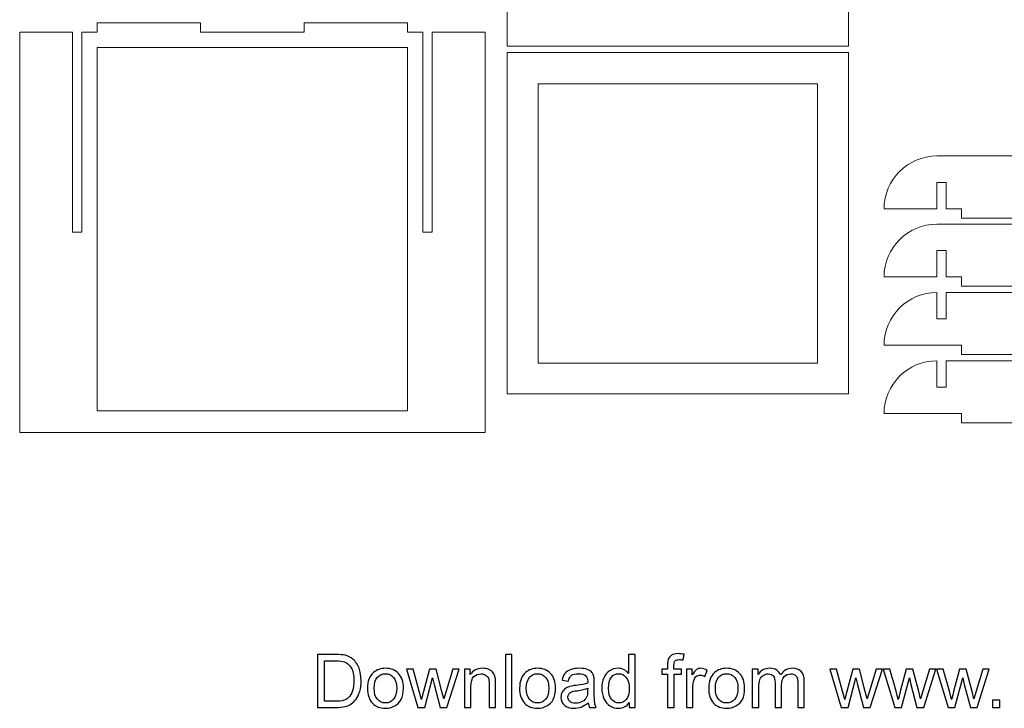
# Model space of a CAD drawing. Header units: millimetres. Extents: x -306 to 353, y -334 to 297.
# Tile 1 of 6: x -306 to 11, y -334 to -112. Entities that reach past the tile are written whole.
import ezdxf

# ---------------------------------------------------------------- set-up
doc = ezdxf.new("R2010")
doc.units = ezdxf.units.MM
doc.header["$MEASUREMENT"] = 0
doc.layers.add('Layer 1', color=7, linetype='Continuous')

msp = doc.modelspace()

# ---------------------------------------------------------------- linework, layer by layer
at = {"layer": 'Layer 1', "color": 250, "lineweight": 20}
msp.add_lwpolyline([(-149.1234, -120.521), (-39.1236, -120.521), (-39.1236, -10.521), (-149.1234, -10.521), (-149.1234, -120.521)], close=True, dxfattribs=at)
for points, knots in [([(-281.2557, -115.9621), (-281.2557, -115.9621), (-281.2557, -112.9621), (-281.2557, -112.9621), (-281.2557, -112.9621), (-247.9224, -112.9621), (-247.9224, -112.9621), (-247.9224, -112.9621), (-247.9224, -115.9621), (-247.9224, -115.9621)], [0, 0, 0, 0, 0.33333333, 0.33333333, 0.33333333, 0.66666667, 0.66666667, 0.66666667, 1, 1, 1, 1]), ([(-214.5891, -115.9621), (-214.5891, -115.9621), (-214.5891, -112.9621), (-214.5891, -112.9621), (-214.5891, -112.9621), (-181.2557, -112.9621), (-181.2557, -112.9621), (-181.2557, -112.9621), (-181.2557, -115.9621), (-181.2557, -115.9621)], [0, 0, 0, 0, 0.33333333, 0.33333333, 0.33333333, 0.66666667, 0.66666667, 0.66666667, 1, 1, 1, 1]), ([(-306.2557, -244.9621), (-306.2557, -244.9621), (-306.2557, -115.9621), (-306.2557, -115.9621), (-306.2557, -115.9621), (-289.2557, -115.9621), (-289.2557, -115.9621)], [0, 0, 0, 0, 0.5, 0.5, 0.5, 1, 1, 1, 1]), ([(-289.2557, -115.9621), (-289.2557, -115.9621), (-289.2557, -180.4621), (-289.2557, -180.4621), (-289.2557, -180.4621), (-286.2557, -180.4621), (-286.2557, -180.4621), (-286.2557, -180.4621), (-286.2557, -115.9621), (-286.2557, -115.9621)], [0, 0, 0, 0, 0.33333333, 0.33333333, 0.33333333, 0.66666667, 0.66666667, 0.66666667, 1, 1, 1, 1]), ([(-176.2557, -115.9621), (-176.2557, -115.9621), (-176.2557, -180.4621), (-176.2557, -180.4621), (-176.2557, -180.4621), (-173.2557, -180.4621), (-173.2557, -180.4621), (-173.2557, -180.4621), (-173.2557, -115.9621), (-173.2557, -115.9621)], [0, 0, 0, 0, 0.33333333, 0.33333333, 0.33333333, 0.66666667, 0.66666667, 0.66666667, 1, 1, 1, 1]), ([(-173.2557, -115.9621), (-173.2557, -115.9621), (-156.2557, -115.9621), (-156.2557, -115.9621), (-156.2557, -115.9621), (-156.2557, -244.9621), (-156.2557, -244.9621)], [0, 0, 0, 0, 0.5, 0.5, 0.5, 1, 1, 1, 1]), ([(-281.2557, -120.9621), (-281.2557, -120.9621), (-281.2557, -237.9621), (-281.2557, -237.9621), (-281.2557, -237.9621), (-181.2557, -237.9621), (-181.2557, -237.9621), (-181.2557, -237.9621), (-181.2557, -120.9621), (-181.2557, -120.9621), (-181.2557, -120.9621), (-281.2557, -120.9621), (-281.2557, -120.9621)], [0, 0, 0, 0, 0.25, 0.25, 0.25, 0.5, 0.5, 0.5, 0.75, 0.75, 0.75, 1, 1, 1, 1]), ([(-149.1234, -122.521), (-149.1234, -122.521), (-39.1234, -122.521), (-39.1234, -122.521), (-39.1234, -122.521), (-39.1234, -232.521), (-39.1234, -232.521), (-39.1234, -232.521), (-149.1234, -232.521), (-149.1234, -232.521), (-149.1234, -232.521), (-149.1234, -122.521), (-149.1234, -122.521)], [0, 0, 0, 0, 0.25, 0.25, 0.25, 0.5, 0.5, 0.5, 0.75, 0.75, 0.75, 1, 1, 1, 1]), ([(-139.1234, -132.6766), (-139.1234, -132.6766), (-139.1234, -222.6766), (-139.1234, -222.6766), (-139.1234, -222.6766), (-49.1234, -222.6766), (-49.1234, -222.6766), (-49.1234, -222.6766), (-49.1234, -132.6766), (-49.1234, -132.6766), (-49.1234, -132.6766), (-139.1234, -132.6766), (-139.1234, -132.6766)], [0, 0, 0, 0, 0.25, 0.25, 0.25, 0.5, 0.5, 0.5, 0.75, 0.75, 0.75, 1, 1, 1, 1]), ([(-7.6281, -172.8712), (-7.6281, -172.8712), (-7.6281, -164.3712), (-7.6281, -164.3712), (-7.6281, -164.3712), (-10.6281, -164.3712), (-10.6281, -164.3712), (-10.6281, -164.3712), (-10.6281, -172.8712), (-10.6281, -172.8712), (-10.6281, -172.8712), (-27.628, -172.8712), (-27.628, -172.8712), (-27.628, -163.5079), (-19.9914, -155.8712), (-10.6281, -155.8712), (-10.6281, -155.8712), (105.3719, -155.8712), (105.3719, -155.8712), (114.7352, -155.8712), (122.3719, -163.5079), (122.3719, -172.8712), (122.3719, -172.8712), (105.3719, -172.8712), (105.3719, -172.8712), (105.3719, -172.8712), (105.3719, -164.3712), (105.3719, -164.3712), (105.3719, -164.3712), (102.3719, -164.3712), (102.3719, -164.3712), (102.3719, -164.3712), (102.3719, -172.8712), (102.3719, -172.8712), (102.3719, -172.8712), (97.3719, -172.8712), (97.3719, -172.8712), (97.3719, -172.8712), (97.3719, -175.8712), (97.3719, -175.8712), (97.3719, -175.8712), (64.0386, -175.8712), (64.0386, -175.8712), (64.0386, -175.8712), (64.0386, -172.8712), (64.0386, -172.8712), (64.0386, -172.8712), (30.7053, -172.8712), (30.7053, -172.8712), (30.7053, -172.8712), (30.7053, -175.8712), (30.7053, -175.8712), (30.7053, -175.8712), (-2.6281, -175.8712), (-2.6281, -175.8712), (-2.6281, -175.8712), (-2.6281, -172.8712), (-2.6281, -172.8712), (-2.6281, -172.8712), (-7.6281, -172.8712), (-7.6281, -172.8712)], [0, 0, 0, 0, 0.05, 0.05, 0.05, 0.1, 0.1, 0.1, 0.15, 0.15, 0.15, 0.2, 0.2, 0.2, 0.25, 0.25, 0.25, 0.3, 0.3, 0.3, 0.35, 0.35, 0.35, 0.4, 0.4, 0.4, 0.45, 0.45, 0.45, 0.5, 0.5, 0.5, 0.55, 0.55, 0.55, 0.6, 0.6, 0.6, 0.65, 0.65, 0.65, 0.7, 0.7, 0.7, 0.75, 0.75, 0.75, 0.8, 0.8, 0.8, 0.85, 0.85, 0.85, 0.9, 0.9, 0.9, 0.95, 0.95, 0.95, 1, 1, 1, 1]), ([(-7.6281, -194.8712), (-7.6281, -194.8712), (-7.6281, -186.3712), (-7.6281, -186.3712), (-7.6281, -186.3712), (-10.6281, -186.3712), (-10.6281, -186.3712), (-10.6281, -186.3712), (-10.6281, -194.8712), (-10.6281, -194.8712), (-10.6281, -194.8712), (-27.628, -194.8712), (-27.628, -194.8712), (-27.628, -185.5079), (-19.9914, -177.8712), (-10.6281, -177.8712), (-10.6281, -177.8712), (105.3719, -177.8712), (105.3719, -177.8712), (114.7352, -177.8712), (122.3719, -185.5079), (122.3719, -194.8712), (122.3719, -194.8712), (105.3719, -194.8712), (105.3719, -194.8712), (105.3719, -194.8712), (105.3719, -186.3712), (105.3719, -186.3712), (105.3719, -186.3712), (102.3719, -186.3712), (102.3719, -186.3712), (102.3719, -186.3712), (102.3719, -194.8712), (102.3719, -194.8712), (102.3719, -194.8712), (97.3719, -194.8712), (97.3719, -194.8712), (97.3719, -194.8712), (97.3719, -197.8712), (97.3719, -197.8712), (97.3719, -197.8712), (64.0386, -197.8712), (64.0386, -197.8712), (64.0386, -197.8712), (64.0386, -194.8712), (64.0386, -194.8712), (64.0386, -194.8712), (30.7053, -194.8712), (30.7053, -194.8712), (30.7053, -194.8712), (30.7053, -197.8712), (30.7053, -197.8712), (30.7053, -197.8712), (-2.6281, -197.8712), (-2.6281, -197.8712), (-2.6281, -197.8712), (-2.6281, -194.8712), (-2.6281, -194.8712), (-2.6281, -194.8712), (-7.6281, -194.8712), (-7.6281, -194.8712)], [0, 0, 0, 0, 0.05, 0.05, 0.05, 0.1, 0.1, 0.1, 0.15, 0.15, 0.15, 0.2, 0.2, 0.2, 0.25, 0.25, 0.25, 0.3, 0.3, 0.3, 0.35, 0.35, 0.35, 0.4, 0.4, 0.4, 0.45, 0.45, 0.45, 0.5, 0.5, 0.5, 0.55, 0.55, 0.55, 0.6, 0.6, 0.6, 0.65, 0.65, 0.65, 0.7, 0.7, 0.7, 0.75, 0.75, 0.75, 0.8, 0.8, 0.8, 0.85, 0.85, 0.85, 0.9, 0.9, 0.9, 0.95, 0.95, 0.95, 1, 1, 1, 1]), ([(-10.6281, -199.8712), (-10.6281, -199.8712), (-10.6281, -208.3712), (-10.6281, -208.3712), (-10.6281, -208.3712), (-7.6281, -208.3712), (-7.6281, -208.3712), (-7.6281, -208.3712), (-7.6281, -199.8712), (-7.6281, -199.8712), (-7.6281, -199.8712), (102.3719, -199.8712), (102.3719, -199.8712), (102.3719, -199.8712), (102.3719, -208.3712), (102.3719, -208.3712), (102.3719, -208.3712), (105.3719, -208.3712), (105.3719, -208.3712), (105.3719, -208.3712), (105.3719, -199.8712), (105.3719, -199.8712), (114.7352, -199.8712), (122.3719, -207.5079), (122.3719, -216.8712), (122.3719, -216.8712), (97.3719, -216.8712), (97.3719, -216.8712), (97.3719, -216.8712), (97.3719, -219.8712), (97.3719, -219.8712), (97.3719, -219.8712), (64.0386, -219.8712), (64.0386, -219.8712), (64.0386, -219.8712), (64.0386, -216.8712), (64.0386, -216.8712), (64.0386, -216.8712), (30.7053, -216.8712), (30.7053, -216.8712), (30.7053, -216.8712), (30.7053, -219.8712), (30.7053, -219.8712), (30.7053, -219.8712), (-2.6281, -219.8712), (-2.6281, -219.8712), (-2.6281, -219.8712), (-2.6281, -216.8712), (-2.6281, -216.8712), (-2.6281, -216.8712), (-27.628, -216.8712), (-27.628, -216.8712), (-27.628, -207.5079), (-19.9914, -199.8712), (-10.6281, -199.8712)], [0, 0, 0, 0, 0.05555556, 0.05555556, 0.05555556, 0.11111111, 0.11111111, 0.11111111, 0.16666667, 0.16666667, 0.16666667, 0.22222222, 0.22222222, 0.22222222, 0.27777778, 0.27777778, 0.27777778, 0.33333333, 0.33333333, 0.33333333, 0.38888889, 0.38888889, 0.38888889, 0.44444444, 0.44444444, 0.44444444, 0.5, 0.5, 0.5, 0.55555556, 0.55555556, 0.55555556, 0.61111111, 0.61111111, 0.61111111, 0.66666667, 0.66666667, 0.66666667, 0.72222222, 0.72222222, 0.72222222, 0.77777778, 0.77777778, 0.77777778, 0.83333333, 0.83333333, 0.83333333, 0.88888889, 0.88888889, 0.88888889, 0.94444444, 0.94444444, 0.94444444, 1, 1, 1, 1]), ([(-10.6281, -221.8712), (-10.6281, -221.8712), (-10.6281, -230.3712), (-10.6281, -230.3712), (-10.6281, -230.3712), (-7.6281, -230.3712), (-7.6281, -230.3712), (-7.6281, -230.3712), (-7.6281, -221.8712), (-7.6281, -221.8712), (-7.6281, -221.8712), (102.3719, -221.8712), (102.3719, -221.8712), (102.3719, -221.8712), (102.3719, -230.3712), (102.3719, -230.3712), (102.3719, -230.3712), (105.3719, -230.3712), (105.3719, -230.3712), (105.3719, -230.3712), (105.3719, -221.8712), (105.3719, -221.8712), (114.7352, -221.8712), (122.3719, -229.5079), (122.3719, -238.8712), (122.3719, -238.8712), (97.3719, -238.8712), (97.3719, -238.8712), (97.3719, -238.8712), (97.3719, -241.8712), (97.3719, -241.8712), (97.3719, -241.8712), (64.0386, -241.8712), (64.0386, -241.8712), (64.0386, -241.8712), (64.0386, -238.8712), (64.0386, -238.8712), (64.0386, -238.8712), (30.7053, -238.8712), (30.7053, -238.8712), (30.7053, -238.8712), (30.7053, -241.8712), (30.7053, -241.8712), (30.7053, -241.8712), (-2.6281, -241.8712), (-2.6281, -241.8712), (-2.6281, -241.8712), (-2.6281, -238.8712), (-2.6281, -238.8712), (-2.6281, -238.8712), (-27.628, -238.8712), (-27.628, -238.8712), (-27.628, -229.5079), (-19.9914, -221.8712), (-10.6281, -221.8712)], [0, 0, 0, 0, 0.05555556, 0.05555556, 0.05555556, 0.11111111, 0.11111111, 0.11111111, 0.16666667, 0.16666667, 0.16666667, 0.22222222, 0.22222222, 0.22222222, 0.27777778, 0.27777778, 0.27777778, 0.33333333, 0.33333333, 0.33333333, 0.38888889, 0.38888889, 0.38888889, 0.44444444, 0.44444444, 0.44444444, 0.5, 0.5, 0.5, 0.55555556, 0.55555556, 0.55555556, 0.61111111, 0.61111111, 0.61111111, 0.66666667, 0.66666667, 0.66666667, 0.72222222, 0.72222222, 0.72222222, 0.77777778, 0.77777778, 0.77777778, 0.83333333, 0.83333333, 0.83333333, 0.88888889, 0.88888889, 0.88888889, 0.94444444, 0.94444444, 0.94444444, 1, 1, 1, 1])]:
    msp.add_open_spline(points, degree=3, knots=knots, dxfattribs=at)
for points in [[(-286.2557, -115.9621), (-286.2557, -115.9621), (-281.2557, -115.9621), (-281.2557, -115.9621)], [(-247.9224, -115.9621), (-247.9224, -115.9621), (-214.5891, -115.9621), (-214.5891, -115.9621)], [(-181.2557, -115.9621), (-181.2557, -115.9621), (-176.2557, -115.9621), (-176.2557, -115.9621)], [(-306.2557, -244.9621), (-306.2557, -244.9621), (-156.2557, -244.9621), (-156.2557, -244.9621)]]:
    msp.add_open_spline(points, degree=3, dxfattribs=at)
at = {"layer": 'Layer 1', "color": 250}
for points, knots in [([(-210.3066, -333.5931), (-210.3066, -333.5931), (-210.3066, -316.5256), (-210.3066, -316.5256), (-210.3066, -316.5256), (-204.4268, -316.5256), (-204.4268, -316.5256), (-203.0998, -316.5256), (-202.0867, -316.6051), (-201.3875, -316.7679), (-200.4102, -316.9944), (-199.5759, -317.4036), (-198.8846, -317.9916), (-197.9827, -318.7544), (-197.3113, -319.7238), (-196.8664, -320.9077), (-196.4174, -322.0916), (-196.1949, -323.4464), (-196.1949, -324.968), (-196.1949, -326.2631), (-196.3459, -327.4113), (-196.6479, -328.4125), (-196.9498, -329.4136), (-197.3391, -330.244), (-197.8119, -330.8995), (-198.2887, -331.555), (-198.8051, -332.0715), (-199.3693, -332.4449), (-199.9295, -332.8224), (-200.6088, -333.1084), (-201.4034, -333.3031), (-202.2019, -333.4978), (-203.1157, -333.5931), (-204.1487, -333.5931), (-204.1487, -333.5931), (-210.3066, -333.5931), (-210.3066, -333.5931)], [0, 0, 0, 0, 0.08333333, 0.08333333, 0.08333333, 0.16666667, 0.16666667, 0.16666667, 0.25, 0.25, 0.25, 0.33333333, 0.33333333, 0.33333333, 0.41666667, 0.41666667, 0.41666667, 0.5, 0.5, 0.5, 0.58333333, 0.58333333, 0.58333333, 0.66666667, 0.66666667, 0.66666667, 0.75, 0.75, 0.75, 0.83333333, 0.83333333, 0.83333333, 0.91666667, 0.91666667, 0.91666667, 1, 1, 1, 1]), ([(-149.6725, -333.5931), (-149.6725, -333.5931), (-149.6725, -316.5256), (-149.6725, -316.5256), (-149.6725, -316.5256), (-147.5748, -316.5256), (-147.5748, -316.5256), (-147.5748, -316.5256), (-147.5748, -333.5931), (-147.5748, -333.5931), (-147.5748, -333.5931), (-149.6725, -333.5931), (-149.6725, -333.5931)], [0, 0, 0, 0, 0.25, 0.25, 0.25, 0.5, 0.5, 0.5, 0.75, 0.75, 0.75, 1, 1, 1, 1]), ([(-109.8284, -333.5931), (-109.8284, -333.5931), (-109.8284, -332.0238), (-109.8284, -332.0238), (-110.6111, -333.2435), (-111.7632, -333.8553), (-113.2849, -333.8553), (-114.2701, -333.8553), (-115.1759, -333.5852), (-115.9983, -333.0409), (-116.8247, -332.5006), (-117.4643, -331.7417), (-117.9212, -330.7724), (-118.3741, -329.799), (-118.6006, -328.6826), (-118.6006, -327.4192), (-118.6006, -326.1876), (-118.394, -325.0713), (-117.9848, -324.0661), (-117.5716, -323.065), (-116.9558, -322.2942), (-116.1334, -321.7619), (-115.315, -321.2255), (-114.3933, -320.9593), (-113.3802, -320.9593), (-112.6333, -320.9593), (-111.9698, -321.1182), (-111.3898, -321.4321), (-110.8097, -321.746), (-110.337, -322.1591), (-109.9715, -322.6637), (-109.9715, -322.6637), (-109.9715, -316.5256), (-109.9715, -316.5256), (-109.9715, -316.5256), (-107.8738, -316.5256), (-107.8738, -316.5256), (-107.8738, -316.5256), (-107.8738, -333.5931), (-107.8738, -333.5931), (-107.8738, -333.5931), (-109.8284, -333.5931), (-109.8284, -333.5931)], [0, 0, 0, 0, 0.07142857, 0.07142857, 0.07142857, 0.14285714, 0.14285714, 0.14285714, 0.21428571, 0.21428571, 0.21428571, 0.28571429, 0.28571429, 0.28571429, 0.35714286, 0.35714286, 0.35714286, 0.42857143, 0.42857143, 0.42857143, 0.5, 0.5, 0.5, 0.57142857, 0.57142857, 0.57142857, 0.64285714, 0.64285714, 0.64285714, 0.71428571, 0.71428571, 0.71428571, 0.78571429, 0.78571429, 0.78571429, 0.85714286, 0.85714286, 0.85714286, 0.92857143, 0.92857143, 0.92857143, 1, 1, 1, 1]), ([(-97.4331, -333.5931), (-97.4331, -333.5931), (-97.4331, -322.8425), (-97.4331, -322.8425), (-97.4331, -322.8425), (-99.2924, -322.8425), (-99.2924, -322.8425), (-99.2924, -322.8425), (-99.2924, -321.2215), (-99.2924, -321.2215), (-99.2924, -321.2215), (-97.4331, -321.2215), (-97.4331, -321.2215), (-97.4331, -321.2215), (-97.4331, -319.9105), (-97.4331, -319.9105), (-97.4331, -319.0802), (-97.3615, -318.4644), (-97.2145, -318.0631), (-97.0119, -317.5228), (-96.6623, -317.0818), (-96.1538, -316.7441), (-95.6492, -316.4064), (-94.9381, -316.2395), (-94.0243, -316.2395), (-93.4324, -316.2395), (-92.7808, -316.3111), (-92.0657, -316.4501), (-92.0657, -316.4501), (-92.3795, -318.2856), (-92.3795, -318.2856), (-92.8166, -318.2101), (-93.2258, -318.1704), (-93.6151, -318.1704), (-94.2508, -318.1704), (-94.6997, -318.3054), (-94.9659, -318.5756), (-95.2281, -318.8458), (-95.3592, -319.3503), (-95.3592, -320.0893), (-95.3592, -320.0893), (-95.3592, -321.2215), (-95.3592, -321.2215), (-95.3592, -321.2215), (-92.9516, -321.2215), (-92.9516, -321.2215), (-92.9516, -321.2215), (-92.9516, -322.8425), (-92.9516, -322.8425), (-92.9516, -322.8425), (-95.3354, -322.8425), (-95.3354, -322.8425), (-95.3354, -322.8425), (-95.3354, -333.5931), (-95.3354, -333.5931), (-95.3354, -333.5931), (-97.4331, -333.5931), (-97.4331, -333.5931)], [0, 0, 0, 0, 0.05263158, 0.05263158, 0.05263158, 0.10526316, 0.10526316, 0.10526316, 0.15789474, 0.15789474, 0.15789474, 0.21052632, 0.21052632, 0.21052632, 0.26315789, 0.26315789, 0.26315789, 0.31578947, 0.31578947, 0.31578947, 0.36842105, 0.36842105, 0.36842105, 0.42105263, 0.42105263, 0.42105263, 0.47368421, 0.47368421, 0.47368421, 0.52631579, 0.52631579, 0.52631579, 0.57894737, 0.57894737, 0.57894737, 0.63157895, 0.63157895, 0.63157895, 0.68421053, 0.68421053, 0.68421053, 0.73684211, 0.73684211, 0.73684211, 0.78947368, 0.78947368, 0.78947368, 0.84210526, 0.84210526, 0.84210526, 0.89473684, 0.89473684, 0.89473684, 0.94736842, 0.94736842, 0.94736842, 1, 1, 1, 1]), ([(-208.0421, -331.5908), (-208.0421, -331.5908), (-204.4029, -331.5908), (-204.4029, -331.5908), (-203.2786, -331.5908), (-202.3966, -331.4875), (-201.757, -331.2769), (-201.1173, -331.0663), (-200.6088, -330.7724), (-200.2274, -330.391), (-199.6951, -329.8546), (-199.2779, -329.1316), (-198.9799, -328.2257), (-198.682, -327.3199), (-198.531, -326.2234), (-198.531, -324.9322), (-198.531, -323.1444), (-198.825, -321.7698), (-199.409, -320.8084), (-199.993, -319.8469), (-200.7042, -319.2033), (-201.5424, -318.8775), (-202.1463, -318.6431), (-203.1197, -318.5279), (-204.4625, -318.5279), (-204.4625, -318.5279), (-208.0421, -318.5279), (-208.0421, -318.5279), (-208.0421, -318.5279), (-208.0421, -331.5908), (-208.0421, -331.5908)], [0, 0, 0, 0, 0.1, 0.1, 0.1, 0.2, 0.2, 0.2, 0.3, 0.3, 0.3, 0.4, 0.4, 0.4, 0.5, 0.5, 0.5, 0.6, 0.6, 0.6, 0.7, 0.7, 0.7, 0.8, 0.8, 0.8, 0.9, 0.9, 0.9, 1, 1, 1, 1]), ([(-194.141, -327.4073), (-194.141, -325.1229), (-193.5053, -323.4305), (-192.23, -322.33), (-191.1693, -321.4162), (-189.8701, -320.9593), (-188.3406, -320.9593), (-186.6441, -320.9593), (-185.2536, -321.5155), (-184.173, -322.6279), (-183.0964, -323.7364), (-182.556, -325.2739), (-182.556, -327.2325), (-182.556, -328.8217), (-182.7944, -330.0692), (-183.2712, -330.9789), (-183.7479, -331.8887), (-184.4432, -332.5959), (-185.3569, -333.1005), (-186.2667, -333.605), (-187.2639, -333.8553), (-188.3406, -333.8553), (-190.0727, -333.8553), (-191.4712, -333.3031), (-192.5399, -332.1946), (-193.6086, -331.0862), (-194.141, -329.4891), (-194.141, -327.4073)], [0, 0, 0, 0, 0.11111111, 0.11111111, 0.11111111, 0.22222222, 0.22222222, 0.22222222, 0.33333333, 0.33333333, 0.33333333, 0.44444444, 0.44444444, 0.44444444, 0.55555556, 0.55555556, 0.55555556, 0.66666667, 0.66666667, 0.66666667, 0.77777778, 0.77777778, 0.77777778, 0.88888889, 0.88888889, 0.88888889, 1, 1, 1, 1]), ([(-191.9956, -327.4113), (-191.9956, -328.9925), (-191.65, -330.1764), (-190.9587, -330.9591), (-190.2634, -331.7457), (-189.3934, -332.139), (-188.3406, -332.139), (-187.2997, -332.139), (-186.4336, -331.7457), (-185.7383, -330.9551), (-185.047, -330.1645), (-184.7014, -328.9607), (-184.7014, -327.3438), (-184.7014, -325.8182), (-185.051, -324.6621), (-185.7463, -323.8794), (-186.4415, -323.0928), (-187.3076, -322.6995), (-188.3406, -322.6995), (-189.3934, -322.6995), (-190.2634, -323.0888), (-190.9587, -323.8715), (-191.65, -324.6541), (-191.9956, -325.8341), (-191.9956, -327.4113)], [0, 0, 0, 0, 0.125, 0.125, 0.125, 0.25, 0.25, 0.25, 0.375, 0.375, 0.375, 0.5, 0.5, 0.5, 0.625, 0.625, 0.625, 0.75, 0.75, 0.75, 0.875, 0.875, 0.875, 1, 1, 1, 1]), ([(-177.872, -333.5931), (-177.872, -333.5931), (-181.6105, -321.2215), (-181.6105, -321.2215), (-181.6105, -321.2215), (-179.4175, -321.2215), (-179.4175, -321.2215), (-179.4175, -321.2215), (-177.443, -328.3608), (-177.443, -328.3608), (-177.443, -328.3608), (-176.7437, -331.0187), (-176.7437, -331.0187), (-176.7159, -330.8876), (-176.5014, -330.0374), (-176.1041, -328.4681), (-176.1041, -328.4681), (-174.1455, -321.2215), (-174.1455, -321.2215), (-174.1455, -321.2215), (-171.9961, -321.2215), (-171.9961, -321.2215), (-171.9961, -321.2215), (-170.1328, -328.4045), (-170.1328, -328.4045), (-170.1328, -328.4045), (-169.525, -330.7604), (-169.525, -330.7604), (-169.525, -330.7604), (-168.8138, -328.3727), (-168.8138, -328.3727), (-168.8138, -328.3727), (-166.6764, -321.2215), (-166.6764, -321.2215), (-166.6764, -321.2215), (-164.6383, -321.2215), (-164.6383, -321.2215), (-164.6383, -321.2215), (-168.5199, -333.5931), (-168.5199, -333.5931), (-168.5199, -333.5931), (-170.6891, -333.5931), (-170.6891, -333.5931), (-170.6891, -333.5931), (-172.6517, -326.1916), (-172.6517, -326.1916), (-172.6517, -326.1916), (-173.1483, -324.0741), (-173.1483, -324.0741), (-173.1483, -324.0741), (-175.6512, -333.5931), (-175.6512, -333.5931), (-175.6512, -333.5931), (-177.872, -333.5931), (-177.872, -333.5931)], [0, 0, 0, 0, 0.05555556, 0.05555556, 0.05555556, 0.11111111, 0.11111111, 0.11111111, 0.16666667, 0.16666667, 0.16666667, 0.22222222, 0.22222222, 0.22222222, 0.27777778, 0.27777778, 0.27777778, 0.33333333, 0.33333333, 0.33333333, 0.38888889, 0.38888889, 0.38888889, 0.44444444, 0.44444444, 0.44444444, 0.5, 0.5, 0.5, 0.55555556, 0.55555556, 0.55555556, 0.61111111, 0.61111111, 0.61111111, 0.66666667, 0.66666667, 0.66666667, 0.72222222, 0.72222222, 0.72222222, 0.77777778, 0.77777778, 0.77777778, 0.83333333, 0.83333333, 0.83333333, 0.88888889, 0.88888889, 0.88888889, 0.94444444, 0.94444444, 0.94444444, 1, 1, 1, 1]), ([(-162.8823, -333.5931), (-162.8823, -333.5931), (-162.8823, -321.2215), (-162.8823, -321.2215), (-162.8823, -321.2215), (-160.9992, -321.2215), (-160.9992, -321.2215), (-160.9992, -321.2215), (-160.9992, -322.9776), (-160.9992, -322.9776), (-160.0934, -321.6307), (-158.7823, -320.9593), (-157.07, -320.9593), (-156.3231, -320.9593), (-155.6398, -321.0944), (-155.016, -321.3606), (-154.3923, -321.6268), (-153.9235, -321.9804), (-153.6136, -322.4134), (-153.3037, -322.8465), (-153.0852, -323.3629), (-152.962, -323.9589), (-152.8866, -324.3482), (-152.8468, -325.0276), (-152.8468, -325.9969), (-152.8468, -325.9969), (-152.8468, -333.5931), (-152.8468, -333.5931), (-152.8468, -333.5931), (-154.9445, -333.5931), (-154.9445, -333.5931), (-154.9445, -333.5931), (-154.9445, -326.0764), (-154.9445, -326.0764), (-154.9445, -325.2222), (-155.024, -324.5826), (-155.1869, -324.1615), (-155.3498, -323.7403), (-155.6398, -323.4027), (-156.053, -323.1484), (-156.4661, -322.8981), (-156.9548, -322.771), (-157.511, -322.771), (-158.4009, -322.771), (-159.1677, -323.053), (-159.8153, -323.6212), (-160.4629, -324.1853), (-160.7847, -325.262), (-160.7847, -326.8432), (-160.7847, -326.8432), (-160.7847, -333.5931), (-160.7847, -333.5931), (-160.7847, -333.5931), (-162.8823, -333.5931), (-162.8823, -333.5931)], [0, 0, 0, 0, 0.05555556, 0.05555556, 0.05555556, 0.11111111, 0.11111111, 0.11111111, 0.16666667, 0.16666667, 0.16666667, 0.22222222, 0.22222222, 0.22222222, 0.27777778, 0.27777778, 0.27777778, 0.33333333, 0.33333333, 0.33333333, 0.38888889, 0.38888889, 0.38888889, 0.44444444, 0.44444444, 0.44444444, 0.5, 0.5, 0.5, 0.55555556, 0.55555556, 0.55555556, 0.61111111, 0.61111111, 0.61111111, 0.66666667, 0.66666667, 0.66666667, 0.72222222, 0.72222222, 0.72222222, 0.77777778, 0.77777778, 0.77777778, 0.83333333, 0.83333333, 0.83333333, 0.88888889, 0.88888889, 0.88888889, 0.94444444, 0.94444444, 0.94444444, 1, 1, 1, 1]), ([(-145.1156, -327.4073), (-145.1156, -325.1229), (-144.4799, -323.4305), (-143.2046, -322.33), (-142.1439, -321.4162), (-140.8447, -320.9593), (-139.3152, -320.9593), (-137.6187, -320.9593), (-136.2282, -321.5155), (-135.1476, -322.6279), (-134.071, -323.7364), (-133.5306, -325.2739), (-133.5306, -327.2325), (-133.5306, -328.8217), (-133.769, -330.0692), (-134.2458, -330.9789), (-134.7225, -331.8887), (-135.4178, -332.5959), (-136.3315, -333.1005), (-137.2413, -333.605), (-138.2385, -333.8553), (-139.3152, -333.8553), (-141.0473, -333.8553), (-142.4458, -333.3031), (-143.5145, -332.1946), (-144.5832, -331.0862), (-145.1156, -329.4891), (-145.1156, -327.4073)], [0, 0, 0, 0, 0.11111111, 0.11111111, 0.11111111, 0.22222222, 0.22222222, 0.22222222, 0.33333333, 0.33333333, 0.33333333, 0.44444444, 0.44444444, 0.44444444, 0.55555556, 0.55555556, 0.55555556, 0.66666667, 0.66666667, 0.66666667, 0.77777778, 0.77777778, 0.77777778, 0.88888889, 0.88888889, 0.88888889, 1, 1, 1, 1]), ([(-142.9702, -327.4113), (-142.9702, -328.9925), (-142.6246, -330.1764), (-141.9333, -330.9591), (-141.238, -331.7457), (-140.368, -332.139), (-139.3152, -332.139), (-138.2743, -332.139), (-137.4082, -331.7457), (-136.7129, -330.9551), (-136.0216, -330.1645), (-135.676, -328.9607), (-135.676, -327.3438), (-135.676, -325.8182), (-136.0256, -324.6621), (-136.7209, -323.8794), (-137.4161, -323.0928), (-138.2822, -322.6995), (-139.3152, -322.6995), (-140.368, -322.6995), (-141.238, -323.0888), (-141.9333, -323.8715), (-142.6246, -324.6541), (-142.9702, -325.8341), (-142.9702, -327.4113)], [0, 0, 0, 0, 0.125, 0.125, 0.125, 0.25, 0.25, 0.25, 0.375, 0.375, 0.375, 0.5, 0.5, 0.5, 0.625, 0.625, 0.625, 0.75, 0.75, 0.75, 0.875, 0.875, 0.875, 1, 1, 1, 1]), ([(-122.9906, -332.0437), (-123.7693, -332.7071), (-124.5202, -333.172), (-125.2392, -333.4461), (-125.9583, -333.7202), (-126.7291, -333.8553), (-127.5554, -333.8553), (-128.9142, -333.8553), (-129.959, -333.5256), (-130.69, -332.8621), (-131.4211, -332.2026), (-131.7866, -331.3564), (-131.7866, -330.3274), (-131.7866, -329.7235), (-131.6475, -329.1713), (-131.3734, -328.6707), (-131.0953, -328.1701), (-130.7337, -327.7728), (-130.2888, -327.4709), (-129.8398, -327.1689), (-129.3393, -326.9385), (-128.7791, -326.7836), (-128.3659, -326.6763), (-127.7422, -326.573), (-126.9118, -326.4697), (-125.2194, -326.2711), (-123.9679, -326.0287), (-123.1694, -325.7506), (-123.1614, -325.4646), (-123.1575, -325.2818), (-123.1575, -325.2063), (-123.1575, -324.3561), (-123.3561, -323.7562), (-123.7534, -323.4066), (-124.2897, -322.9339), (-125.0883, -322.6995), (-126.1451, -322.6995), (-127.1343, -322.6995), (-127.8653, -322.8743), (-128.3341, -323.2199), (-128.8069, -323.5655), (-129.1525, -324.1774), (-129.379, -325.0593), (-129.379, -325.0593), (-131.429, -324.7733), (-131.429, -324.7733), (-131.2423, -323.8953), (-130.9364, -323.1841), (-130.5073, -322.6438), (-130.0782, -322.1035), (-129.4584, -321.6903), (-128.648, -321.3963), (-127.8415, -321.1063), (-126.8999, -320.9593), (-125.8352, -320.9593), (-124.7784, -320.9593), (-123.9163, -321.0825), (-123.2528, -321.3328), (-122.5933, -321.5831), (-122.1046, -321.893), (-121.7948, -322.2704), (-121.4849, -322.6478), (-121.2664, -323.1246), (-121.1392, -323.7006), (-121.0717, -324.0582), (-121.0359, -324.7018), (-121.0359, -325.6275), (-121.0359, -325.6275), (-121.0359, -328.4085), (-121.0359, -328.4085), (-121.0359, -330.3512), (-120.9922, -331.5788), (-120.9048, -332.0993), (-120.8214, -332.6197), (-120.6466, -333.1164), (-120.3923, -333.5931), (-120.3923, -333.5931), (-122.5854, -333.5931), (-122.5854, -333.5931), (-122.7959, -333.1521), (-122.931, -332.6356), (-122.9906, -332.0437)], [0, 0, 0, 0, 0.03703704, 0.03703704, 0.03703704, 0.07407407, 0.07407407, 0.07407407, 0.11111111, 0.11111111, 0.11111111, 0.14814815, 0.14814815, 0.14814815, 0.18518519, 0.18518519, 0.18518519, 0.22222222, 0.22222222, 0.22222222, 0.25925926, 0.25925926, 0.25925926, 0.2962963, 0.2962963, 0.2962963, 0.33333333, 0.33333333, 0.33333333, 0.37037037, 0.37037037, 0.37037037, 0.40740741, 0.40740741, 0.40740741, 0.44444444, 0.44444444, 0.44444444, 0.48148148, 0.48148148, 0.48148148, 0.51851852, 0.51851852, 0.51851852, 0.55555556, 0.55555556, 0.55555556, 0.59259259, 0.59259259, 0.59259259, 0.62962963, 0.62962963, 0.62962963, 0.66666667, 0.66666667, 0.66666667, 0.7037037, 0.7037037, 0.7037037, 0.74074074, 0.74074074, 0.74074074, 0.77777778, 0.77777778, 0.77777778, 0.81481481, 0.81481481, 0.81481481, 0.85185185, 0.85185185, 0.85185185, 0.88888889, 0.88888889, 0.88888889, 0.92592593, 0.92592593, 0.92592593, 0.96296296, 0.96296296, 0.96296296, 1, 1, 1, 1]), ([(-116.4552, -327.4232), (-116.4552, -329.0044), (-116.1215, -330.1844), (-115.4501, -330.967), (-114.7826, -331.7497), (-113.992, -332.139), (-113.0822, -332.139), (-112.1645, -332.139), (-111.3858, -331.7656), (-110.7422, -331.0187), (-110.1026, -330.2718), (-109.7808, -329.1316), (-109.7808, -327.598), (-109.7808, -325.9135), (-110.1065, -324.674), (-110.7621, -323.8834), (-111.4136, -323.0928), (-112.2201, -322.6995), (-113.1776, -322.6995), (-114.1112, -322.6995), (-114.8899, -323.0769), (-115.5176, -323.8357), (-116.1414, -324.5945), (-116.4552, -325.7904), (-116.4552, -327.4232)], [0, 0, 0, 0, 0.125, 0.125, 0.125, 0.25, 0.25, 0.25, 0.375, 0.375, 0.375, 0.5, 0.5, 0.5, 0.625, 0.625, 0.625, 0.75, 0.75, 0.75, 0.875, 0.875, 0.875, 1, 1, 1, 1]), ([(-91.3347, -333.5931), (-91.3347, -333.5931), (-91.3347, -321.2215), (-91.3347, -321.2215), (-91.3347, -321.2215), (-89.4515, -321.2215), (-89.4515, -321.2215), (-89.4515, -321.2215), (-89.4515, -323.1166), (-89.4515, -323.1166), (-88.9708, -322.2386), (-88.5258, -321.6586), (-88.1166, -321.3805), (-87.7074, -321.0984), (-87.2585, -320.9593), (-86.7698, -320.9593), (-86.0627, -320.9593), (-85.3436, -321.1818), (-84.6126, -321.6228), (-84.6126, -321.6228), (-85.3595, -323.5576), (-85.3595, -323.5576), (-85.868, -323.2715), (-86.3765, -323.1285), (-86.885, -323.1285), (-87.3419, -323.1285), (-87.7511, -323.2676), (-88.1127, -323.5417), (-88.4742, -323.8158), (-88.7324, -324.1972), (-88.8874, -324.6859), (-89.1218, -325.4288), (-89.237, -326.2433), (-89.237, -327.1292), (-89.237, -327.1292), (-89.237, -333.5931), (-89.237, -333.5931), (-89.237, -333.5931), (-91.3347, -333.5931), (-91.3347, -333.5931)], [0, 0, 0, 0, 0.07692308, 0.07692308, 0.07692308, 0.15384615, 0.15384615, 0.15384615, 0.23076923, 0.23076923, 0.23076923, 0.30769231, 0.30769231, 0.30769231, 0.38461538, 0.38461538, 0.38461538, 0.46153846, 0.46153846, 0.46153846, 0.53846154, 0.53846154, 0.53846154, 0.61538462, 0.61538462, 0.61538462, 0.69230769, 0.69230769, 0.69230769, 0.76923077, 0.76923077, 0.76923077, 0.84615385, 0.84615385, 0.84615385, 0.92307692, 0.92307692, 0.92307692, 1, 1, 1, 1]), ([(-84.1597, -327.4073), (-84.1597, -325.1229), (-83.524, -323.4305), (-82.2487, -322.33), (-81.188, -321.4162), (-79.8888, -320.9593), (-78.3593, -320.9593), (-76.6628, -320.9593), (-75.2723, -321.5155), (-74.1917, -322.6279), (-73.1151, -323.7364), (-72.5747, -325.2739), (-72.5747, -327.2325), (-72.5747, -328.8217), (-72.8131, -330.0692), (-73.2899, -330.9789), (-73.7666, -331.8887), (-74.4619, -332.5959), (-75.3756, -333.1005), (-76.2854, -333.605), (-77.2826, -333.8553), (-78.3593, -333.8553), (-80.0914, -333.8553), (-81.4899, -333.3031), (-82.5586, -332.1946), (-83.6273, -331.0862), (-84.1597, -329.4891), (-84.1597, -327.4073)], [0, 0, 0, 0, 0.11111111, 0.11111111, 0.11111111, 0.22222222, 0.22222222, 0.22222222, 0.33333333, 0.33333333, 0.33333333, 0.44444444, 0.44444444, 0.44444444, 0.55555556, 0.55555556, 0.55555556, 0.66666667, 0.66666667, 0.66666667, 0.77777778, 0.77777778, 0.77777778, 0.88888889, 0.88888889, 0.88888889, 1, 1, 1, 1]), ([(-82.0143, -327.4113), (-82.0143, -328.9925), (-81.6687, -330.1764), (-80.9774, -330.9591), (-80.2821, -331.7457), (-79.4121, -332.139), (-78.3593, -332.139), (-77.3184, -332.139), (-76.4523, -331.7457), (-75.757, -330.9551), (-75.0657, -330.1645), (-74.7201, -328.9607), (-74.7201, -327.3438), (-74.7201, -325.8182), (-75.0697, -324.6621), (-75.765, -323.8794), (-76.4602, -323.0928), (-77.3263, -322.6995), (-78.3593, -322.6995), (-79.4121, -322.6995), (-80.2821, -323.0888), (-80.9774, -323.8715), (-81.6687, -324.6541), (-82.0143, -325.8341), (-82.0143, -327.4113)], [0, 0, 0, 0, 0.125, 0.125, 0.125, 0.25, 0.25, 0.25, 0.375, 0.375, 0.375, 0.5, 0.5, 0.5, 0.625, 0.625, 0.625, 0.75, 0.75, 0.75, 0.875, 0.875, 0.875, 1, 1, 1, 1]), ([(-70.1155, -333.5931), (-70.1155, -333.5931), (-70.1155, -321.2215), (-70.1155, -321.2215), (-70.1155, -321.2215), (-68.2324, -321.2215), (-68.2324, -321.2215), (-68.2324, -321.2215), (-68.2324, -322.9696), (-68.2324, -322.9696), (-67.847, -322.3657), (-67.3305, -321.8771), (-66.6869, -321.5116), (-66.0433, -321.1421), (-65.3123, -320.9593), (-64.4899, -320.9593), (-63.5762, -320.9593), (-62.8253, -321.15), (-62.2413, -321.5275), (-61.6573, -321.9088), (-61.2441, -322.4372), (-61.0057, -323.1206), (-60.0204, -321.6784), (-58.7451, -320.9593), (-57.1719, -320.9593), (-55.9403, -320.9593), (-54.9908, -321.297), (-54.3313, -321.9764), (-53.6678, -322.6558), (-53.3341, -323.7006), (-53.3341, -325.111), (-53.3341, -325.111), (-53.3341, -333.5931), (-53.3341, -333.5931), (-53.3341, -333.5931), (-55.4318, -333.5931), (-55.4318, -333.5931), (-55.4318, -333.5931), (-55.4318, -325.8062), (-55.4318, -325.8062), (-55.4318, -324.9719), (-55.5033, -324.3681), (-55.6384, -323.9986), (-55.7734, -323.6291), (-56.0197, -323.3351), (-56.3813, -323.1087), (-56.7388, -322.8822), (-57.16, -322.771), (-57.6407, -322.771), (-58.5147, -322.771), (-59.2378, -323.061), (-59.8139, -323.6371), (-60.3899, -324.2171), (-60.676, -325.1428), (-60.676, -326.4141), (-60.676, -326.4141), (-60.676, -333.5931), (-60.676, -333.5931), (-60.676, -333.5931), (-62.7736, -333.5931), (-62.7736, -333.5931), (-62.7736, -333.5931), (-62.7736, -325.5639), (-62.7736, -325.5639), (-62.7736, -324.6342), (-62.9445, -323.935), (-63.2862, -323.4702), (-63.6278, -323.0054), (-64.188, -322.771), (-64.9627, -322.771), (-65.5507, -322.771), (-66.095, -322.9259), (-66.5956, -323.2358), (-67.0961, -323.5457), (-67.4577, -323.9986), (-67.6841, -324.5985), (-67.9066, -325.1944), (-68.0179, -326.0565), (-68.0179, -327.1809), (-68.0179, -327.1809), (-68.0179, -333.5931), (-68.0179, -333.5931), (-68.0179, -333.5931), (-70.1155, -333.5931), (-70.1155, -333.5931)], [0, 0, 0, 0, 0.03571429, 0.03571429, 0.03571429, 0.07142857, 0.07142857, 0.07142857, 0.10714286, 0.10714286, 0.10714286, 0.14285714, 0.14285714, 0.14285714, 0.17857143, 0.17857143, 0.17857143, 0.21428571, 0.21428571, 0.21428571, 0.25, 0.25, 0.25, 0.28571429, 0.28571429, 0.28571429, 0.32142857, 0.32142857, 0.32142857, 0.35714286, 0.35714286, 0.35714286, 0.39285714, 0.39285714, 0.39285714, 0.42857143, 0.42857143, 0.42857143, 0.46428571, 0.46428571, 0.46428571, 0.5, 0.5, 0.5, 0.53571429, 0.53571429, 0.53571429, 0.57142857, 0.57142857, 0.57142857, 0.60714286, 0.60714286, 0.60714286, 0.64285714, 0.64285714, 0.64285714, 0.67857143, 0.67857143, 0.67857143, 0.71428571, 0.71428571, 0.71428571, 0.75, 0.75, 0.75, 0.78571429, 0.78571429, 0.78571429, 0.82142857, 0.82142857, 0.82142857, 0.85714286, 0.85714286, 0.85714286, 0.89285714, 0.89285714, 0.89285714, 0.92857143, 0.92857143, 0.92857143, 0.96428571, 0.96428571, 0.96428571, 1, 1, 1, 1]), ([(-41.4114, -333.5931), (-41.4114, -333.5931), (-45.1499, -321.2215), (-45.1499, -321.2215), (-45.1499, -321.2215), (-42.9569, -321.2215), (-42.9569, -321.2215), (-42.9569, -321.2215), (-40.9824, -328.3608), (-40.9824, -328.3608), (-40.9824, -328.3608), (-40.2831, -331.0187), (-40.2831, -331.0187), (-40.2553, -330.8876), (-40.0408, -330.0374), (-39.6435, -328.4681), (-39.6435, -328.4681), (-37.6849, -321.2215), (-37.6849, -321.2215), (-37.6849, -321.2215), (-35.5355, -321.2215), (-35.5355, -321.2215), (-35.5355, -321.2215), (-33.6722, -328.4045), (-33.6722, -328.4045), (-33.6722, -328.4045), (-33.0644, -330.7604), (-33.0644, -330.7604), (-33.0644, -330.7604), (-32.3532, -328.3727), (-32.3532, -328.3727), (-32.3532, -328.3727), (-30.2158, -321.2215), (-30.2158, -321.2215), (-30.2158, -321.2215), (-28.1777, -321.2215), (-28.1777, -321.2215), (-28.1777, -321.2215), (-32.0593, -333.5931), (-32.0593, -333.5931), (-32.0593, -333.5931), (-34.2285, -333.5931), (-34.2285, -333.5931), (-34.2285, -333.5931), (-36.1911, -326.1916), (-36.1911, -326.1916), (-36.1911, -326.1916), (-36.6877, -324.0741), (-36.6877, -324.0741), (-36.6877, -324.0741), (-39.1906, -333.5931), (-39.1906, -333.5931), (-39.1906, -333.5931), (-41.4114, -333.5931), (-41.4114, -333.5931)], [0, 0, 0, 0, 0.05555556, 0.05555556, 0.05555556, 0.11111111, 0.11111111, 0.11111111, 0.16666667, 0.16666667, 0.16666667, 0.22222222, 0.22222222, 0.22222222, 0.27777778, 0.27777778, 0.27777778, 0.33333333, 0.33333333, 0.33333333, 0.38888889, 0.38888889, 0.38888889, 0.44444444, 0.44444444, 0.44444444, 0.5, 0.5, 0.5, 0.55555556, 0.55555556, 0.55555556, 0.61111111, 0.61111111, 0.61111111, 0.66666667, 0.66666667, 0.66666667, 0.72222222, 0.72222222, 0.72222222, 0.77777778, 0.77777778, 0.77777778, 0.83333333, 0.83333333, 0.83333333, 0.88888889, 0.88888889, 0.88888889, 0.94444444, 0.94444444, 0.94444444, 1, 1, 1, 1]), ([(-24.1969, -333.5931), (-24.1969, -333.5931), (-27.9354, -321.2215), (-27.9354, -321.2215), (-27.9354, -321.2215), (-25.7424, -321.2215), (-25.7424, -321.2215), (-25.7424, -321.2215), (-23.7679, -328.3608), (-23.7679, -328.3608), (-23.7679, -328.3608), (-23.0686, -331.0187), (-23.0686, -331.0187), (-23.0408, -330.8876), (-22.8263, -330.0374), (-22.429, -328.4681), (-22.429, -328.4681), (-20.4704, -321.2215), (-20.4704, -321.2215), (-20.4704, -321.2215), (-18.321, -321.2215), (-18.321, -321.2215), (-18.321, -321.2215), (-16.4577, -328.4045), (-16.4577, -328.4045), (-16.4577, -328.4045), (-15.8499, -330.7604), (-15.8499, -330.7604), (-15.8499, -330.7604), (-15.1387, -328.3727), (-15.1387, -328.3727), (-15.1387, -328.3727), (-13.0013, -321.2215), (-13.0013, -321.2215), (-13.0013, -321.2215), (-10.9632, -321.2215), (-10.9632, -321.2215), (-10.9632, -321.2215), (-14.8448, -333.5931), (-14.8448, -333.5931), (-14.8448, -333.5931), (-17.014, -333.5931), (-17.014, -333.5931), (-17.014, -333.5931), (-18.9766, -326.1916), (-18.9766, -326.1916), (-18.9766, -326.1916), (-19.4732, -324.0741), (-19.4732, -324.0741), (-19.4732, -324.0741), (-21.9761, -333.5931), (-21.9761, -333.5931), (-21.9761, -333.5931), (-24.1969, -333.5931), (-24.1969, -333.5931)], [0, 0, 0, 0, 0.05555556, 0.05555556, 0.05555556, 0.11111111, 0.11111111, 0.11111111, 0.16666667, 0.16666667, 0.16666667, 0.22222222, 0.22222222, 0.22222222, 0.27777778, 0.27777778, 0.27777778, 0.33333333, 0.33333333, 0.33333333, 0.38888889, 0.38888889, 0.38888889, 0.44444444, 0.44444444, 0.44444444, 0.5, 0.5, 0.5, 0.55555556, 0.55555556, 0.55555556, 0.61111111, 0.61111111, 0.61111111, 0.66666667, 0.66666667, 0.66666667, 0.72222222, 0.72222222, 0.72222222, 0.77777778, 0.77777778, 0.77777778, 0.83333333, 0.83333333, 0.83333333, 0.88888889, 0.88888889, 0.88888889, 0.94444444, 0.94444444, 0.94444444, 1, 1, 1, 1]), ([(-6.9824, -333.5931), (-6.9824, -333.5931), (-10.7209, -321.2215), (-10.7209, -321.2215), (-10.7209, -321.2215), (-8.5279, -321.2215), (-8.5279, -321.2215), (-8.5279, -321.2215), (-6.5534, -328.3608), (-6.5534, -328.3608), (-6.5534, -328.3608), (-5.8541, -331.0187), (-5.8541, -331.0187), (-5.8263, -330.8876), (-5.6118, -330.0374), (-5.2145, -328.4681), (-5.2145, -328.4681), (-3.2559, -321.2215), (-3.2559, -321.2215), (-3.2559, -321.2215), (-1.1065, -321.2215), (-1.1065, -321.2215), (-1.1065, -321.2215), (0.7568, -328.4045), (0.7568, -328.4045), (0.7568, -328.4045), (1.3646, -330.7604), (1.3646, -330.7604), (1.3646, -330.7604), (2.0758, -328.3727), (2.0758, -328.3727), (2.0758, -328.3727), (4.2132, -321.2215), (4.2132, -321.2215), (4.2132, -321.2215), (6.2513, -321.2215), (6.2513, -321.2215), (6.2513, -321.2215), (2.3697, -333.5931), (2.3697, -333.5931), (2.3697, -333.5931), (0.2005, -333.5931), (0.2005, -333.5931), (0.2005, -333.5931), (-1.7621, -326.1916), (-1.7621, -326.1916), (-1.7621, -326.1916), (-2.2587, -324.0741), (-2.2587, -324.0741), (-2.2587, -324.0741), (-4.7616, -333.5931), (-4.7616, -333.5931), (-4.7616, -333.5931), (-6.9824, -333.5931), (-6.9824, -333.5931)], [0, 0, 0, 0, 0.05555556, 0.05555556, 0.05555556, 0.11111111, 0.11111111, 0.11111111, 0.16666667, 0.16666667, 0.16666667, 0.22222222, 0.22222222, 0.22222222, 0.27777778, 0.27777778, 0.27777778, 0.33333333, 0.33333333, 0.33333333, 0.38888889, 0.38888889, 0.38888889, 0.44444444, 0.44444444, 0.44444444, 0.5, 0.5, 0.5, 0.55555556, 0.55555556, 0.55555556, 0.61111111, 0.61111111, 0.61111111, 0.66666667, 0.66666667, 0.66666667, 0.72222222, 0.72222222, 0.72222222, 0.77777778, 0.77777778, 0.77777778, 0.83333333, 0.83333333, 0.83333333, 0.88888889, 0.88888889, 0.88888889, 0.94444444, 0.94444444, 0.94444444, 1, 1, 1, 1]), ([(-123.1575, -327.3954), (-123.9202, -327.7053), (-125.0644, -327.9675), (-126.59, -328.182), (-127.4561, -328.3052), (-128.0679, -328.4442), (-128.4255, -328.5992), (-128.7831, -328.7541), (-129.0572, -328.9806), (-129.2519, -329.2746), (-129.4465, -329.5725), (-129.5459, -329.9023), (-129.5459, -330.2678), (-129.5459, -330.82), (-129.3353, -331.2849), (-128.9102, -331.6543), (-128.4851, -332.0238), (-127.8653, -332.2105), (-127.0509, -332.2105), (-126.2444, -332.2105), (-125.5253, -332.0357), (-124.8936, -331.6821), (-124.2659, -331.3325), (-123.8011, -330.8518), (-123.5071, -330.244), (-123.2806, -329.7712), (-123.1694, -329.0759), (-123.1694, -328.1582), (-123.1694, -328.1582), (-123.1575, -327.3954), (-123.1575, -327.3954)], [0, 0, 0, 0, 0.1, 0.1, 0.1, 0.2, 0.2, 0.2, 0.3, 0.3, 0.3, 0.4, 0.4, 0.4, 0.5, 0.5, 0.5, 0.6, 0.6, 0.6, 0.7, 0.7, 0.7, 0.8, 0.8, 0.8, 0.9, 0.9, 0.9, 1, 1, 1, 1]), ([(7.2882, -333.5931), (7.2882, -333.5931), (7.2882, -331.2094), (7.2882, -331.2094), (7.2882, -331.2094), (9.6719, -331.2094), (9.6719, -331.2094), (9.6719, -331.2094), (9.6719, -333.5931), (9.6719, -333.5931), (9.6719, -333.5931), (7.2882, -333.5931), (7.2882, -333.5931)], [0, 0, 0, 0, 0.25, 0.25, 0.25, 0.5, 0.5, 0.5, 0.75, 0.75, 0.75, 1, 1, 1, 1])]:
    msp.add_open_spline(points, degree=3, knots=knots, dxfattribs=at)

doc.saveas('drawing.dxf')
